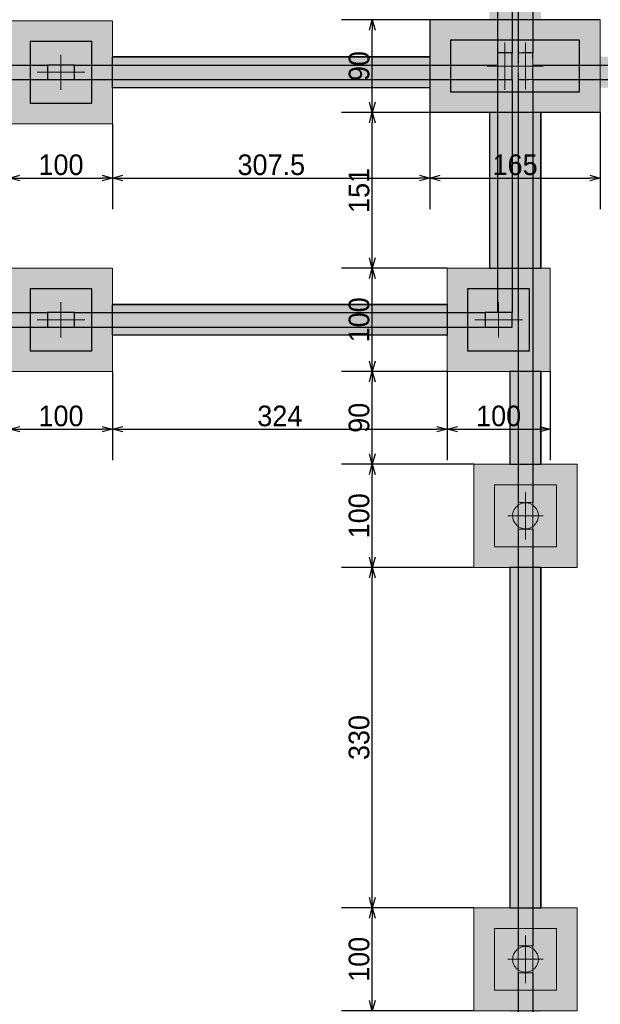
# Model space of a CAD drawing. Header units: millimetres. Extents: x -24 to 384, y -54 to 92.
# Tile 28 of 75: x 102.51 to 108.14, y 68.01 to 77.55. Entities that reach past the tile are written whole.
import ezdxf

# ---------------------------------------------------------------- set-up
doc = ezdxf.new("R2010")
doc.units = ezdxf.units.MM
doc.linetypes.add('ACAD_ISO03W100', pattern=[30, 12, -18])
for name, color, linetype, lineweight in [('BL_CONTORNO', 6, 'Continuous', 9), ('PILAR_EIXOS', 1, 'Continuous', 0), ('PILAR_RET', 2, 'Continuous', 9), ('SAP_CONTORNO', 6, 'Continuous', 9)]:
    doc.layers.add(name, color=color, linetype=linetype, lineweight=lineweight)
doc.styles.add('GULIM', font='Gulim.ttf')
doc.dimstyles.new('GULIM-100', dxfattribs={"dimtxt": 0.2, "dimasz": 0.1, "dimexe": 0.3, "dimexo": 0, "dimgap": 0.025, "dimtad": 1, "dimdec": 1, "dimlfac": 100, "dimzin": 12, "dimdsep": 46, "dimtxsty": 'GULIM', "dimblk": 'OPEN30', "dimcen": 0, "dimclrd": 152, "dimclre": 152, "dimclrt": 152, "dimaunit": 1, "dimadec": 0, "dimazin": 0, "dimtfac": 1.875, "dimtdec": 1, "dimtmove": 2, "dimatfit": 3, "dimldrblk": 'OPEN30', "dimfxl": 0, "dimtolj": 1, "dimtzin": 12, "dimlwd": -1, "dimarcsym": 0})

# ---------------------------------------------------------------- blocks, each defined once
blk = doc.blocks.new('EIXOS_DO_PILAR')
at = {"layer": 'PILAR_EIXOS'}
for p, q in [((0, -0.5), (0, 0.5)), ((-0.5, 0), (0.5, 0))]:
    blk.add_line(p, q, dxfattribs=at)
blk = doc.blocks.new('_Open30')
at = {"color": 0, "linetype": 'ByBlock', "lineweight": -2}
for p, q in [((-1, 0.268), (0, 0)), ((0, 0), (-1, -0.268)), ((0, 0), (-1, 0))]:
    blk.add_line(p, q, dxfattribs=at)
blk = doc.blocks.new('*D128')
at = {"color": 152, "lineweight": -2, "transparency": 16777216}
for p, q in [((106.9122, 68.9416), (105.6285, 68.9416)), ((106.9122, 67.9416), (105.6285, 67.9416))]:
    blk.add_line(p, q, dxfattribs=at)
at = {"color": 152, "transparency": 16777216}
blk.add_line((105.9285, 68.0416), (105.9285, 68.8416), dxfattribs=at)
at = {"layer": 'Defpoints', "color": 0, "transparency": 16777216}
for p in [(105.9285, 68.9416), (106.9122, 68.9416), (106.9122, 67.9416)]:
    blk.add_point(p, dxfattribs=at)
at = {"color": 152, "transparency": 16777216, "xscale": 0.1, "yscale": 0.1, "zscale": 0.1}
for p, rotation in [((105.9285, 68.9416), 90), ((105.9285, 67.9416), 270)]:
    blk.add_blockref('_Open30', p, dxfattribs=dict(at, rotation=rotation))
at = {"color": 152, "transparency": 16777216, "insert": (105.8007, 68.4416), "char_height": 0.2, "attachment_point": 5, "rotation": 90, "style": 'GULIM'}
blk.add_mtext('\\A1;100', dxfattribs=at)
blk = doc.blocks.new('*D129')
at = {"color": 152, "lineweight": -2, "transparency": 16777216}
for p, q in [((106.9122, 72.2416), (105.6285, 72.2416)), ((106.9122, 68.9416), (105.6285, 68.9416))]:
    blk.add_line(p, q, dxfattribs=at)
at = {"color": 152, "transparency": 16777216}
blk.add_line((105.9285, 69.0416), (105.9285, 72.1416), dxfattribs=at)
at = {"layer": 'Defpoints', "color": 0, "transparency": 16777216}
for p in [(105.9285, 72.2416), (106.9122, 72.2416), (106.9122, 68.9416)]:
    blk.add_point(p, dxfattribs=at)
at = {"color": 152, "transparency": 16777216, "xscale": 0.1, "yscale": 0.1, "zscale": 0.1}
for p, rotation in [((105.9285, 72.2416), 90), ((105.9285, 68.9416), 270)]:
    blk.add_blockref('_Open30', p, dxfattribs=dict(at, rotation=rotation))
at = {"color": 152, "transparency": 16777216, "insert": (105.8009, 70.5916), "char_height": 0.2, "attachment_point": 5, "rotation": 90, "style": 'GULIM'}
blk.add_mtext('\\A1;330', dxfattribs=at)
blk = doc.blocks.new('*D130')
at = {"color": 152, "lineweight": -2, "transparency": 16777216}
for p, q in [((106.9122, 73.2416), (105.6285, 73.2416)), ((106.9122, 72.2416), (105.6285, 72.2416))]:
    blk.add_line(p, q, dxfattribs=at)
at = {"color": 152, "transparency": 16777216}
blk.add_line((105.9285, 72.3416), (105.9285, 73.1416), dxfattribs=at)
at = {"layer": 'Defpoints', "color": 0, "transparency": 16777216}
for p in [(105.9285, 73.2416), (106.9122, 73.2416), (106.9122, 72.2416)]:
    blk.add_point(p, dxfattribs=at)
at = {"color": 152, "transparency": 16777216, "xscale": 0.1, "yscale": 0.1, "zscale": 0.1}
for p, rotation in [((105.9285, 73.2416), 90), ((105.9285, 72.2416), 270)]:
    blk.add_blockref('_Open30', p, dxfattribs=dict(at, rotation=rotation))
at = {"color": 152, "transparency": 16777216, "insert": (105.8007, 72.7416), "char_height": 0.2, "attachment_point": 5, "rotation": 90, "style": 'GULIM'}
blk.add_mtext('\\A1;100', dxfattribs=at)
blk = doc.blocks.new('*D131')
at = {"color": 152, "lineweight": -2, "transparency": 16777216}
for p, q in [((106.6522, 74.1416), (105.6285, 74.1416)), ((106.9122, 73.2416), (105.6285, 73.2416))]:
    blk.add_line(p, q, dxfattribs=at)
at = {"color": 152, "transparency": 16777216}
blk.add_line((105.9285, 73.3416), (105.9285, 74.0416), dxfattribs=at)
at = {"layer": 'Defpoints', "color": 0, "transparency": 16777216}
for p in [(105.9285, 74.1416), (106.6522, 74.1416), (106.9122, 73.2416)]:
    blk.add_point(p, dxfattribs=at)
at = {"color": 152, "transparency": 16777216, "xscale": 0.1, "yscale": 0.1, "zscale": 0.1}
for p, rotation in [((105.9285, 74.1416), 90), ((105.9285, 73.2416), 270)]:
    blk.add_blockref('_Open30', p, dxfattribs=dict(at, rotation=rotation))
at = {"color": 152, "transparency": 16777216, "insert": (105.8009, 73.6916), "char_height": 0.2, "attachment_point": 5, "rotation": 90, "style": 'GULIM'}
blk.add_mtext('\\A1;90', dxfattribs=at)
blk = doc.blocks.new('*D132')
at = {"color": 152, "lineweight": -2, "transparency": 16777216}
for p, q in [((106.6522, 75.1416), (105.6285, 75.1416)), ((106.6522, 74.1416), (105.6285, 74.1416))]:
    blk.add_line(p, q, dxfattribs=at)
at = {"color": 152, "transparency": 16777216}
blk.add_line((105.9285, 74.2416), (105.9285, 75.0416), dxfattribs=at)
at = {"layer": 'Defpoints', "color": 0, "transparency": 16777216}
for p in [(105.9285, 75.1416), (106.6522, 75.1416), (106.6522, 74.1416)]:
    blk.add_point(p, dxfattribs=at)
at = {"color": 152, "transparency": 16777216, "xscale": 0.1, "yscale": 0.1, "zscale": 0.1}
for p, rotation in [((105.9285, 75.1416), 90), ((105.9285, 74.1416), 270)]:
    blk.add_blockref('_Open30', p, dxfattribs=dict(at, rotation=rotation))
at = {"color": 152, "transparency": 16777216, "insert": (105.8007, 74.6416), "char_height": 0.2, "attachment_point": 5, "rotation": 90, "style": 'GULIM'}
blk.add_mtext('\\A1;100', dxfattribs=at)
blk = doc.blocks.new('*D133')
at = {"color": 152, "lineweight": -2, "transparency": 16777216}
for p, q in [((108.1372, 76.6516), (105.6285, 76.6516)), ((106.6522, 75.1416), (105.6285, 75.1416))]:
    blk.add_line(p, q, dxfattribs=at)
at = {"color": 152, "transparency": 16777216}
blk.add_line((105.9285, 75.2416), (105.9285, 76.5516), dxfattribs=at)
at = {"layer": 'Defpoints', "color": 0, "transparency": 16777216}
for p in [(105.9285, 76.6516), (108.1372, 76.6516), (106.6522, 75.1416)]:
    blk.add_point(p, dxfattribs=at)
at = {"color": 152, "transparency": 16777216, "xscale": 0.1, "yscale": 0.1, "zscale": 0.1}
for p, rotation in [((105.9285, 76.6516), 90), ((105.9285, 75.1416), 270)]:
    blk.add_blockref('_Open30', p, dxfattribs=dict(at, rotation=rotation))
at = {"color": 152, "transparency": 16777216, "insert": (105.8007, 75.8966), "char_height": 0.2, "attachment_point": 5, "rotation": 90, "style": 'GULIM'}
blk.add_mtext('\\A1;151', dxfattribs=at)
blk = doc.blocks.new('*D134')
at = {"color": 152, "lineweight": -2, "transparency": 16777216}
for p, q in [((108.1372, 77.5516), (105.6285, 77.5516)), ((106.4872, 76.6516), (105.6285, 76.6516))]:
    blk.add_line(p, q, dxfattribs=at)
at = {"color": 152, "transparency": 16777216}
blk.add_line((105.9285, 76.7516), (105.9285, 77.4516), dxfattribs=at)
at = {"layer": 'Defpoints', "color": 0, "transparency": 16777216}
for p in [(105.9285, 77.5516), (108.1372, 77.5516), (106.4872, 76.6516)]:
    blk.add_point(p, dxfattribs=at)
at = {"color": 152, "transparency": 16777216, "xscale": 0.1, "yscale": 0.1, "zscale": 0.1}
for p, rotation in [((105.9285, 77.5516), 90), ((105.9285, 76.6516), 270)]:
    blk.add_blockref('_Open30', p, dxfattribs=dict(at, rotation=rotation))
at = {"color": 152, "transparency": 16777216, "insert": (105.8009, 77.1016), "char_height": 0.2, "attachment_point": 5, "rotation": 90, "style": 'GULIM'}
blk.add_mtext('\\A1;90', dxfattribs=at)
blk = doc.blocks.new('*D32')
at = {"color": 152, "lineweight": -2, "transparency": 16777216}
for p, q in [((102.4122, 76.5416), (102.4122, 75.716)), ((103.4122, 76.5416), (103.4122, 75.716))]:
    blk.add_line(p, q, dxfattribs=at)
at = {"color": 152, "transparency": 16777216}
blk.add_line((102.5122, 76.016), (103.3122, 76.016), dxfattribs=at)
at = {"layer": 'Defpoints', "color": 0, "transparency": 16777216}
for p in [(102.4122, 76.5416), (103.4122, 76.5416), (103.4122, 76.016)]:
    blk.add_point(p, dxfattribs=at)
at = {"color": 152, "transparency": 16777216, "xscale": 0.1, "yscale": 0.1, "zscale": 0.1, "rotation": 180}
blk.add_blockref('_Open30', (102.4122, 76.016), dxfattribs=at)
at = {"color": 152, "transparency": 16777216, "xscale": 0.1, "yscale": 0.1, "zscale": 0.1}
blk.add_blockref('_Open30', (103.4122, 76.016), dxfattribs=at)
at = {"color": 152, "transparency": 16777216, "insert": (102.9122, 76.1438), "char_height": 0.2, "attachment_point": 5, "style": 'GULIM'}
blk.add_mtext('\\A1;100', dxfattribs=at)
blk = doc.blocks.new('*D33')
at = {"color": 152, "lineweight": -2, "transparency": 16777216}
for p, q in [((106.4872, 76.6516), (106.4872, 75.716)), ((103.4122, 76.5416), (103.4122, 75.716))]:
    blk.add_line(p, q, dxfattribs=at)
at = {"color": 152, "transparency": 16777216}
blk.add_line((103.5122, 76.016), (106.3872, 76.016), dxfattribs=at)
at = {"layer": 'Defpoints', "color": 0, "transparency": 16777216}
for p in [(106.4872, 76.6516), (103.4122, 76.5416), (106.4872, 76.016)]:
    blk.add_point(p, dxfattribs=at)
at = {"color": 152, "transparency": 16777216, "xscale": 0.1, "yscale": 0.1, "zscale": 0.1, "rotation": 180}
blk.add_blockref('_Open30', (103.4122, 76.016), dxfattribs=at)
at = {"color": 152, "transparency": 16777216, "xscale": 0.1, "yscale": 0.1, "zscale": 0.1}
blk.add_blockref('_Open30', (106.4872, 76.016), dxfattribs=at)
at = {"color": 152, "transparency": 16777216, "insert": (104.9497, 76.1437), "char_height": 0.2, "attachment_point": 5, "style": 'GULIM'}
blk.add_mtext('\\A1;307.5', dxfattribs=at)
blk = doc.blocks.new('*D34')
at = {"color": 152, "lineweight": -2, "transparency": 16777216}
for p, q in [((106.4872, 77.5516), (106.4872, 75.716)), ((108.1372, 76.6516), (108.1372, 75.716))]:
    blk.add_line(p, q, dxfattribs=at)
at = {"color": 152, "transparency": 16777216}
blk.add_line((106.5872, 76.016), (108.0372, 76.016), dxfattribs=at)
at = {"layer": 'Defpoints', "color": 0, "transparency": 16777216}
for p in [(106.4872, 77.5516), (108.1372, 76.6516), (108.1372, 76.016)]:
    blk.add_point(p, dxfattribs=at)
at = {"color": 152, "transparency": 16777216, "xscale": 0.1, "yscale": 0.1, "zscale": 0.1, "rotation": 180}
blk.add_blockref('_Open30', (106.4872, 76.016), dxfattribs=at)
at = {"color": 152, "transparency": 16777216, "xscale": 0.1, "yscale": 0.1, "zscale": 0.1}
blk.add_blockref('_Open30', (108.1372, 76.016), dxfattribs=at)
at = {"color": 152, "transparency": 16777216, "insert": (107.3122, 76.1438), "char_height": 0.2, "attachment_point": 5, "style": 'GULIM'}
blk.add_mtext('\\A1;165', dxfattribs=at)
blk = doc.blocks.new('*D55')
at = {"color": 152, "lineweight": -2, "transparency": 16777216}
for p, q in [((102.4122, 74.1416), (102.4122, 73.2808)), ((103.4122, 74.1416), (103.4122, 73.2808))]:
    blk.add_line(p, q, dxfattribs=at)
at = {"color": 152, "transparency": 16777216}
blk.add_line((102.5122, 73.5808), (103.3122, 73.5808), dxfattribs=at)
at = {"layer": 'Defpoints', "color": 0, "transparency": 16777216}
for p in [(102.4122, 74.1416), (103.4122, 74.1416), (103.4122, 73.5808)]:
    blk.add_point(p, dxfattribs=at)
at = {"color": 152, "transparency": 16777216, "xscale": 0.1, "yscale": 0.1, "zscale": 0.1, "rotation": 180}
blk.add_blockref('_Open30', (102.4122, 73.5808), dxfattribs=at)
at = {"color": 152, "transparency": 16777216, "xscale": 0.1, "yscale": 0.1, "zscale": 0.1}
blk.add_blockref('_Open30', (103.4122, 73.5808), dxfattribs=at)
at = {"color": 152, "transparency": 16777216, "insert": (102.9122, 73.7086), "char_height": 0.2, "attachment_point": 5, "style": 'GULIM'}
blk.add_mtext('\\A1;100', dxfattribs=at)
blk = doc.blocks.new('*D56')
at = {"color": 152, "lineweight": -2, "transparency": 16777216}
for p, q in [((103.4122, 74.1416), (103.4122, 73.2808)), ((106.6522, 74.1416), (106.6522, 73.2808))]:
    blk.add_line(p, q, dxfattribs=at)
at = {"color": 152, "transparency": 16777216}
blk.add_line((103.5122, 73.5808), (106.5522, 73.5808), dxfattribs=at)
at = {"layer": 'Defpoints', "color": 0, "transparency": 16777216}
for p in [(103.4122, 74.1416), (106.6522, 74.1416), (106.6522, 73.5808)]:
    blk.add_point(p, dxfattribs=at)
at = {"color": 152, "transparency": 16777216, "xscale": 0.1, "yscale": 0.1, "zscale": 0.1, "rotation": 180}
blk.add_blockref('_Open30', (103.4122, 73.5808), dxfattribs=at)
at = {"color": 152, "transparency": 16777216, "xscale": 0.1, "yscale": 0.1, "zscale": 0.1}
blk.add_blockref('_Open30', (106.6522, 73.5808), dxfattribs=at)
at = {"color": 152, "transparency": 16777216, "insert": (105.0322, 73.7084), "char_height": 0.2, "attachment_point": 5, "style": 'GULIM'}
blk.add_mtext('\\A1;324', dxfattribs=at)
blk = doc.blocks.new('*D57')
at = {"color": 152, "lineweight": -2, "transparency": 16777216}
for p, q in [((106.6522, 74.1416), (106.6522, 73.2808)), ((107.6522, 74.1416), (107.6522, 73.2808))]:
    blk.add_line(p, q, dxfattribs=at)
at = {"color": 152, "transparency": 16777216}
blk.add_line((106.7522, 73.5808), (107.5522, 73.5808), dxfattribs=at)
at = {"layer": 'Defpoints', "color": 0, "transparency": 16777216}
for p in [(106.6522, 74.1416), (107.6522, 74.1416), (107.6522, 73.5808)]:
    blk.add_point(p, dxfattribs=at)
at = {"color": 152, "transparency": 16777216, "xscale": 0.1, "yscale": 0.1, "zscale": 0.1, "rotation": 180}
blk.add_blockref('_Open30', (106.6522, 73.5808), dxfattribs=at)
at = {"color": 152, "transparency": 16777216, "xscale": 0.1, "yscale": 0.1, "zscale": 0.1}
blk.add_blockref('_Open30', (107.6522, 73.5808), dxfattribs=at)
at = {"color": 152, "transparency": 16777216, "insert": (107.1522, 73.7086), "char_height": 0.2, "attachment_point": 5, "style": 'GULIM'}
blk.add_mtext('\\A1;100', dxfattribs=at)

msp = doc.modelspace()

# ---------------------------------------------------------------- hatches: boundary and pattern name
h = msp.add_hatch(color=11)
h.dxf.hatch_style = 1
h.paths.add_polyline_path([(72.3122, 83.6816), (72.3122, 82.6816), (73.3122, 82.6816), (73.3122, 83.6816)])
h.paths.add_polyline_path([(72.3122, 80.6416), (72.3122, 79.6416), (73.3122, 79.6416), (73.3122, 80.6416)])
h.paths.add_polyline_path([(72.3122, 77.6016), (72.3122, 76.6016), (73.3122, 76.6016), (73.3122, 77.6016)])
h.paths.add_polyline_path([(76.6122, 77.5416), (76.6122, 76.5416), (77.6122, 76.5416), (77.6122, 77.5416)])
h.paths.add_polyline_path([(72.3722, 75.1416), (72.3722, 74.1416), (73.3722, 74.1416), (73.3722, 75.1416)])
h.paths.add_polyline_path([(76.6122, 75.1416), (76.6122, 74.1416), (77.6122, 74.1416), (77.6122, 75.1416)])
h.paths.add_polyline_path([(80.9122, 75.1416), (80.9122, 74.1416), (81.9122, 74.1416), (81.9122, 75.1416)])
h.paths.add_polyline_path([(80.9122, 77.6016), (80.9122, 76.6016), (81.9122, 76.6016), (81.9122, 77.6016)])
h.paths.add_polyline_path([(85.2122, 77.5416), (85.2122, 76.5416), (86.2122, 76.5416), (86.2122, 77.5416)])
h.paths.add_polyline_path([(85.2122, 75.1416), (85.2122, 74.1416), (86.2122, 74.1416), (86.2122, 75.1416)])
h.paths.add_polyline_path([(89.5122, 75.1416), (89.5122, 74.1416), (90.5122, 74.1416), (90.5122, 75.1416)])
h.paths.add_polyline_path([(89.5122, 77.6016), (89.5122, 76.6016), (90.5122, 76.6016), (90.5122, 77.6016)])
h.paths.add_polyline_path([(80.9122, 80.6416), (80.9122, 79.6416), (81.9122, 79.6416), (81.9122, 80.6416)])
h.paths.add_polyline_path([(76.6122, 83.7416), (76.6122, 82.7416), (77.6122, 82.7416), (77.6122, 83.7416)])
h.paths.add_polyline_path([(80.9122, 83.6816), (80.9122, 82.6816), (81.9122, 82.6816), (81.9122, 83.6816)])
h.paths.add_polyline_path([(85.2122, 83.7416), (85.2122, 82.7416), (86.2122, 82.7416), (86.2122, 83.7416)])
h.paths.add_polyline_path([(89.5122, 83.6816), (89.5122, 82.6816), (90.5122, 82.6816), (90.5122, 83.6816)])
h.paths.add_polyline_path([(89.5122, 80.6416), (89.5122, 79.6416), (90.5122, 79.6416), (90.5122, 80.6416)])
h.paths.add_polyline_path([(92.0622, 80.4316), (92.0622, 79.4316), (93.0622, 79.4316), (93.0622, 80.4316)])
h.paths.add_polyline_path([(93.8122, 80.6416), (93.8122, 79.6416), (94.8122, 79.6416), (94.8122, 80.6416)])
h.paths.add_polyline_path([(93.8122, 83.7416), (93.8122, 82.7416), (94.8122, 82.7416), (94.8122, 83.7416)])
h.paths.add_polyline_path([(95.5622, 80.4316), (95.5622, 79.4316), (96.5622, 79.4316), (96.5622, 80.4316)])
h.paths.add_polyline_path([(93.8122, 77.5416), (93.8122, 76.5416), (94.8122, 76.5416), (94.8122, 77.5416)])
h.paths.add_polyline_path([(98.1122, 77.6016), (98.1122, 76.6016), (99.1122, 76.6016), (99.1122, 77.6016)])
h.paths.add_polyline_path([(98.1122, 80.6416), (98.1122, 79.6416), (99.1122, 79.6416), (99.1122, 80.6416)])
h.paths.add_polyline_path([(98.1122, 83.6816), (98.1122, 82.6816), (99.1122, 82.6816), (99.1122, 83.6816)])
h.paths.add_polyline_path([(102.4122, 83.7416), (102.4122, 82.7416), (103.4122, 82.7416), (103.4122, 83.7416)])
h.paths.add_polyline_path([(102.4122, 77.5416), (102.4122, 76.5416), (103.4122, 76.5416), (103.4122, 77.5416)])
h.paths.add_polyline_path([(102.4122, 75.1416), (102.4122, 74.1416), (103.4122, 74.1416), (103.4122, 75.1416)])
h.paths.add_polyline_path([(93.8122, 75.1416), (93.8122, 74.1416), (94.8122, 74.1416), (94.8122, 75.1416)])
h.paths.add_polyline_path([(98.1122, 75.1416), (98.1122, 74.1416), (99.1122, 74.1416), (99.1122, 75.1416)])
h.paths.add_polyline_path([(106.4872, 82.7316), (108.1372, 82.7316), (108.1372, 83.6316), (106.4872, 83.6316)])
h.paths.add_polyline_path([(106.4872, 79.6916), (108.1372, 79.6916), (108.1372, 80.5916), (106.4872, 80.5916)])
h.paths.add_polyline_path([(111.2122, 83.7416), (111.2122, 82.7416), (112.2122, 82.7416), (112.2122, 83.7416)])
h.paths.add_polyline_path([(115.5122, 83.6816), (115.5122, 82.6816), (116.5122, 82.6816), (116.5122, 83.6816)])
h.paths.add_polyline_path([(115.5122, 80.6416), (115.5122, 79.6416), (116.5122, 79.6416), (116.5122, 80.6416)])
h.paths.add_polyline_path([(115.5122, 77.6016), (115.5122, 76.6016), (116.5122, 76.6016), (116.5122, 77.6016)])
h.paths.add_polyline_path([(112.4122, 77.5416), (112.4122, 76.5416), (113.4122, 76.5416), (113.4122, 77.5416)])
h.paths.add_polyline_path([(109.3722, 77.5416), (109.3722, 76.5416), (110.3722, 76.5416), (110.3722, 77.5416)])
h.paths.add_polyline_path([(106.4872, 76.6516), (108.1372, 76.6516), (108.1372, 77.5516), (106.4872, 77.5516)])
h.paths.add_polyline_path([(106.6522, 75.1416), (106.6522, 74.1416), (107.6522, 74.1416), (107.6522, 75.1416)])
h.paths.add_polyline_path([(106.9122, 73.2416), (106.9122, 72.2416), (107.9122, 72.2416), (107.9122, 73.2416)])
h.paths.add_polyline_path([(109.3122, 73.2416), (109.3122, 72.2416), (110.3122, 72.2416), (110.3122, 73.2416)])
h.paths.add_polyline_path([(115.5122, 73.2416), (115.5122, 72.2416), (116.5122, 72.2416), (116.5122, 73.2416)])
h.paths.add_polyline_path([(115.5122, 68.9416), (115.5122, 67.9416), (116.5122, 67.9416), (116.5122, 68.9416)])
h.paths.add_polyline_path([(112.4122, 68.9416), (112.4122, 67.9416), (113.4122, 67.9416), (113.4122, 68.9416)])
h.paths.add_polyline_path([(109.3722, 68.9416), (109.3722, 67.9416), (110.3722, 67.9416), (110.3722, 68.9416)])
h.paths.add_polyline_path([(106.9122, 68.9416), (106.9122, 67.9416), (107.9122, 67.9416), (107.9122, 68.9416)])
h.paths.add_polyline_path([(106.9122, 64.7016), (106.9122, 63.7016), (107.9122, 63.7016), (107.9122, 64.7016)])
h.paths.add_polyline_path([(109.3122, 64.7016), (109.3122, 63.7016), (110.3122, 63.7016), (110.3122, 64.7016)])
h.paths.add_polyline_path([(115.5122, 64.7016), (115.5122, 63.7016), (116.5122, 63.7016), (116.5122, 64.7016)])
h.paths.add_polyline_path([(115.5122, 60.4016), (115.5122, 59.4016), (116.5122, 59.4016), (116.5122, 60.4016)])
h.paths.add_polyline_path([(112.4122, 60.3416), (112.4122, 59.3416), (113.4122, 59.3416), (113.4122, 60.3416)])
h.paths.add_polyline_path([(109.3722, 60.3416), (109.3722, 59.3416), (110.3722, 59.3416), (110.3722, 60.3416)])
h.paths.add_polyline_path([(106.9122, 60.4016), (106.9122, 59.4016), (107.9122, 59.4016), (107.9122, 60.4016)])
h = msp.add_hatch(color=41)
h.dxf.hatch_style = 1
h.paths.add_polyline_path([(73.3122, 83.3916), (76.6122, 83.3916), (76.6122, 83.0916), (73.3122, 83.0916)])
h.paths.add_polyline_path([(77.6122, 83.3916), (80.9122, 83.3916), (80.9122, 83.0916), (77.6122, 83.0916)])
h.paths.add_polyline_path([(81.9122, 83.3916), (85.2122, 83.3916), (85.2122, 83.0916), (81.9122, 83.0916)])
h.paths.add_polyline_path([(86.2122, 83.0916), (89.5122, 83.0916), (89.5122, 83.3916), (86.2122, 83.3916)])
h.paths.add_polyline_path([(90.5122, 83.3916), (93.8122, 83.3916), (93.8122, 83.0916), (90.5122, 83.0916)])
h.paths.add_polyline_path([(94.8122, 83.3916), (98.1122, 83.3916), (98.1122, 83.0916), (94.8122, 83.0916)])
h.paths.add_polyline_path([(99.1122, 83.3916), (102.4122, 83.3916), (102.4122, 83.0916), (99.1122, 83.0916)])
h.paths.add_polyline_path([(103.4122, 83.3916), (106.4872, 83.3916), (106.4872, 83.0916), (103.4122, 83.0916)])
h.paths.add_polyline_path([(107.0622, 82.7316), (107.5622, 82.7316), (107.5622, 80.5916), (107.0622, 80.5916)])
h.paths.add_polyline_path([(107.0622, 79.6916), (107.5622, 79.6916), (107.5622, 77.5516), (107.0622, 77.5516)])
h.paths.add_polyline_path([(108.1372, 83.3916), (111.2122, 83.3916), (111.2122, 83.0916), (108.1372, 83.0916)])
h.paths.add_polyline_path([(109.6622, 73.2416), (109.9622, 73.2416), (109.9622, 76.5416), (109.6622, 76.5416)])
h.paths.add_polyline_path([(72.6622, 80.6416), (72.9622, 80.6416), (72.9622, 82.6816), (72.6622, 82.6816)])
h.paths.add_polyline_path([(72.6622, 79.6416), (72.9622, 79.6416), (72.9622, 77.6016), (72.6622, 77.6016)])
h.paths.add_polyline_path([(72.6622, 75.1416), (72.9622, 75.1416), (72.9622, 76.6016), (72.6622, 76.6016)])
h.paths.add_polyline_path([(76.6122, 74.7916), (73.3722, 74.7916), (73.3722, 74.4916), (76.6122, 74.4916)])
h.paths.add_polyline_path([(77.6122, 74.7916), (80.9122, 74.7916), (80.9122, 74.4916), (77.6122, 74.4916)])
h.paths.add_polyline_path([(81.9122, 74.7916), (85.2122, 74.7916), (85.2122, 74.4916), (81.9122, 74.4916)])
h.paths.add_polyline_path([(86.2122, 74.7916), (89.5122, 74.7916), (89.5122, 74.4916), (86.2122, 74.4916)])
h.paths.add_polyline_path([(90.5122, 74.7916), (93.8122, 74.7916), (93.8122, 74.4916), (90.5122, 74.4916)])
h.paths.add_polyline_path([(94.8122, 74.7916), (98.1122, 74.7916), (98.1122, 74.4916), (94.8122, 74.4916)])
h.paths.add_polyline_path([(99.1122, 74.7916), (102.4122, 74.7916), (102.4122, 74.4916), (99.1122, 74.4916)])
h.paths.add_polyline_path([(103.4122, 74.7916), (106.6522, 74.7916), (106.6522, 74.4916), (103.4122, 74.4916)])
h.paths.add_polyline_path([(73.3122, 77.1916), (76.6122, 77.1916), (76.6122, 76.8916), (73.3122, 76.8916)])
h.paths.add_polyline_path([(77.6122, 77.1916), (80.9122, 77.1916), (80.9122, 76.8916), (77.6122, 76.8916)])
h.paths.add_polyline_path([(81.9122, 77.1916), (85.2122, 77.1916), (85.2122, 76.8916), (81.9122, 76.8916)])
h.paths.add_polyline_path([(86.2122, 77.1916), (89.5122, 77.1916), (89.5122, 76.8916), (86.2122, 76.8916)])
h.paths.add_polyline_path([(92.7122, 79.4316), (92.7122, 77.1916), (93.8122, 77.1916), (93.8122, 76.8916), (90.5122, 76.8916), (90.5122, 77.1916), (92.4122, 77.1916), (92.4122, 79.4316)])
h.paths.add_polyline_path([(89.8622, 79.6416), (90.1622, 79.6416), (90.1622, 77.6016), (89.8622, 77.6016)])
h.paths.add_polyline_path([(90.1622, 82.6816), (89.8622, 82.6816), (89.8622, 80.6416), (90.1622, 80.6416)])
h.paths.add_polyline_path([(81.2622, 82.6816), (81.5622, 82.6816), (81.5622, 80.6416), (81.2622, 80.6416)])
h.paths.add_polyline_path([(81.2622, 79.6416), (81.5622, 79.6416), (81.5622, 77.6016), (81.2622, 77.6016)])
h.paths.add_polyline_path([(94.1622, 79.6416), (94.4622, 79.6416), (94.4622, 77.5416), (94.1622, 77.5416)])
h.paths.add_polyline_path([(94.1622, 82.7416), (94.4622, 82.7416), (94.4622, 80.6416), (94.1622, 80.6416)])
h.paths.add_polyline_path([(98.4622, 80.6416), (98.7622, 80.6416), (98.7622, 82.6816), (98.4622, 82.6816)])
h.paths.add_polyline_path([(98.4622, 79.6416), (98.7622, 79.6416), (98.7622, 77.6016), (98.4622, 77.6016)])
h.paths.add_polyline_path([(94.8122, 77.1916), (95.9122, 77.1916), (95.9122, 79.4316), (96.2122, 79.4316), (96.2122, 77.1916), (98.1122, 77.1916), (98.1122, 76.8916), (94.8122, 76.8916)])
h.paths.add_polyline_path([(99.1122, 77.1916), (102.4122, 77.1916), (102.4122, 76.8916), (99.1122, 76.8916)])
h.paths.add_polyline_path([(103.4122, 77.1916), (106.4872, 77.1916), (106.4872, 76.8916), (103.4122, 76.8916)])
h.paths.add_polyline_path([(107.0622, 75.1416), (107.5622, 75.1416), (107.5622, 76.6516), (107.0622, 76.6516)])
h.paths.add_polyline_path([(107.2622, 68.9416), (107.5622, 68.9416), (107.5622, 72.2416), (107.2622, 72.2416)])
h.paths.add_polyline_path([(107.2622, 64.7016), (107.5622, 64.7016), (107.5622, 67.9416), (107.2622, 67.9416)])
h.paths.add_polyline_path([(107.2622, 60.4016), (107.5622, 60.4016), (107.5622, 63.7016), (107.2622, 63.7016)])
h.paths.add_polyline_path([(107.9122, 59.6916), (109.3722, 59.6916), (109.3722, 59.9916), (107.9122, 59.9916)])
h.paths.add_polyline_path([(109.6622, 63.7016), (109.9622, 63.7016), (109.9622, 60.3416), (109.6622, 60.3416)])
h.paths.add_polyline_path([(109.6622, 64.7016), (109.9622, 64.7016), (109.9622, 67.9416), (109.6622, 67.9416)])
h.paths.add_polyline_path([(109.6622, 72.2416), (109.9622, 72.2416), (109.9622, 68.9416), (109.6622, 68.9416)])
h.paths.add_polyline_path([(110.3722, 77.1916), (112.4122, 77.1916), (112.4122, 76.8916), (110.3722, 76.8916)])
h.paths.add_polyline_path([(108.1372, 77.1916), (109.3722, 77.1916), (109.3722, 76.8916), (108.1372, 76.8916)])
h.paths.add_polyline_path([(113.4122, 77.1916), (115.5122, 77.1916), (115.5122, 76.8916), (113.4122, 76.8916)])
h.paths.add_polyline_path([(115.8622, 73.2416), (116.1622, 73.2416), (116.1622, 76.6016), (115.8622, 76.6016)])
h.paths.add_polyline_path([(115.8622, 68.9416), (116.1622, 68.9416), (116.1622, 72.2416), (115.8622, 72.2416)])
h.paths.add_polyline_path([(113.4122, 68.5916), (115.5122, 68.5916), (115.5122, 68.2916), (113.4122, 68.2916)])
h.paths.add_polyline_path([(110.3722, 68.5916), (112.4122, 68.5916), (112.4122, 68.2916), (110.3722, 68.2916)])
h.paths.add_polyline_path([(115.8622, 64.7016), (116.1622, 64.7016), (116.1622, 67.9416), (115.8622, 67.9416)])
h.paths.add_polyline_path([(115.8622, 60.4016), (116.1622, 60.4016), (116.1622, 63.7016), (115.8622, 63.7016)])
h.paths.add_polyline_path([(113.4122, 59.9916), (115.5122, 59.9916), (115.5122, 59.6916), (113.4122, 59.6916)])
h.paths.add_polyline_path([(110.3722, 59.9916), (112.4122, 59.9916), (112.4122, 59.6916), (110.3722, 59.6916)])
h.paths.add_polyline_path([(115.8622, 82.6816), (116.1622, 82.6816), (116.1622, 80.6416), (115.8622, 80.6416)])
h.paths.add_polyline_path([(112.2122, 83.3916), (115.5122, 83.3916), (115.5122, 83.0916), (112.2122, 83.0916)])
h.paths.add_polyline_path([(115.8622, 79.6416), (116.1622, 79.6416), (116.1622, 77.6016), (115.8622, 77.6016)])
h.paths.add_polyline_path([(107.2622, 73.2416), (107.5622, 73.2416), (107.5622, 74.1416), (107.2622, 74.1416)])
h.paths.add_polyline_path([(93.8122, 79.8416), (93.0622, 79.8416), (93.0622, 80.1416), (93.8122, 80.1416)])
h.paths.add_polyline_path([(95.5622, 80.1416), (94.8122, 80.1416), (94.8122, 79.8416), (95.5622, 79.8416)])

# ---------------------------------------------------------------- linework, layer by layer
at = {"color": 1}
for p, q in [((107.1422, 80.0116), (107.1422, 77.2316)), ((107.2822, 80.0116), (107.2822, 77.2316)), ((107.3422, 80.0116), (107.3422, 77.2316)), ((107.4822, 80.0116), (107.4822, 77.2316)), ((106.4872, 77.1916), (103.4122, 77.1916)), ((98.6822, 77.1116), (102.7822, 77.1116)), ((103.0422, 77.1116), (107.1422, 77.1116)), ((107.4822, 77.1116), (109.7422, 77.1116)), ((98.6822, 76.9716), (102.7822, 76.9716)), ((103.0422, 76.9716), (107.1422, 76.9716)), ((107.1422, 76.9716), (107.1422, 74.7116)), ((107.2822, 76.9716), (107.2822, 74.7116)), ((107.3422, 76.9716), (107.3422, 72.8716)), ((107.4822, 76.9716), (107.4822, 72.8716)), ((107.4822, 76.9716), (109.7422, 76.9716)), ((106.4872, 76.8916), (103.4122, 76.8916)), ((107.0622, 76.6516), (107.0622, 75.1416)), ((107.5622, 76.6516), (107.5622, 75.1416)), ((106.6522, 74.7916), (103.4122, 74.7916)), ((98.7422, 74.7116), (102.7822, 74.7116)), ((103.0422, 74.7116), (107.0222, 74.7116)), ((98.7422, 74.5716), (102.7822, 74.5716)), ((103.0422, 74.5716), (107.0222, 74.5716)), ((106.6522, 74.4916), (103.4122, 74.4916)), ((107.2622, 74.1416), (107.2622, 73.2416)), ((107.5622, 74.1416), (107.5622, 73.2416)), ((107.3422, 72.6116), (107.3422, 68.5716)), ((107.4822, 72.6116), (107.4822, 68.5716)), ((107.2622, 72.2416), (107.2622, 68.9416)), ((107.5622, 72.2416), (107.5622, 68.9416)), ((107.3422, 68.3116), (107.3422, 64.3316)), ((107.4822, 68.3116), (107.4822, 64.3316))]:
    msp.add_line(p, q, dxfattribs=at)
for points in [[(102.6122, 77.3416), (102.6122, 76.7416), (103.2122, 76.7416), (103.2122, 77.3416), (102.6122, 77.3416)], [(106.6872, 76.8516), (107.9372, 76.8516), (107.9372, 77.3516), (106.6872, 77.3516), (106.6872, 76.8516)], [(107.1422, 77.2316), (107.1422, 76.9716), (107.2822, 76.9716), (107.2822, 77.2316), (107.1422, 77.2316)], [(107.1422, 77.2316), (107.1422, 76.9716), (107.2822, 76.9716), (107.2822, 77.2316), (107.1422, 77.2316)], [(102.7822, 77.1116), (102.7822, 76.9716), (103.0422, 76.9716), (103.0422, 77.1116), (102.7822, 77.1116)], [(102.7822, 77.1116), (102.7822, 76.9716), (103.0422, 76.9716), (103.0422, 77.1116), (102.7822, 77.1116)], [(102.6122, 74.9416), (102.6122, 74.3416), (103.2122, 74.3416), (103.2122, 74.9416), (102.6122, 74.9416)], [(106.8522, 74.9416), (106.8522, 74.3416), (107.4522, 74.3416), (107.4522, 74.9416), (106.8522, 74.9416)], [(102.7822, 74.7116), (102.7822, 74.5716), (103.0422, 74.5716), (103.0422, 74.7116), (102.7822, 74.7116)], [(102.7822, 74.7116), (102.7822, 74.5716), (103.0422, 74.5716), (103.0422, 74.7116), (102.7822, 74.7116)], [(107.0222, 74.7116), (107.0222, 74.5716), (107.2822, 74.5716), (107.2822, 74.7116), (107.0222, 74.7116)], [(107.0222, 74.7116), (107.0222, 74.5716), (107.2822, 74.5716), (107.2822, 74.7116), (107.0222, 74.7116)]]:
    msp.add_lwpolyline(points, close=True, dxfattribs=at)
at = {"color": 1, "linetype": 'ACAD_ISO03W100', "ltscale": 0.005}
msp.add_lwpolyline([(107.3422, 77.2316), (107.3422, 76.9716), (107.4822, 76.9716), (107.4822, 77.2316), (107.3422, 77.2316)], close=True, dxfattribs=at)
at = {"color": 2}
for points in [[(103.4122, 77.1916), (106.4872, 77.1916), (106.4872, 76.8916), (103.4122, 76.8916)], [(107.0622, 75.1416), (107.5622, 75.1416), (107.5622, 76.6516), (107.0622, 76.6516)], [(103.4122, 74.7916), (106.6522, 74.7916), (106.6522, 74.4916), (103.4122, 74.4916)], [(107.2622, 73.2416), (107.5622, 73.2416), (107.5622, 74.1416), (107.2622, 74.1416)], [(107.2622, 68.9416), (107.5622, 68.9416), (107.5622, 72.2416), (107.2622, 72.2416)]]:
    msp.add_lwpolyline(points, close=True, dxfattribs=at)
at = {"layer": 'BL_CONTORNO', "color": 2}
for points in [[(102.4122, 77.5416), (102.4122, 76.5416), (103.4122, 76.5416), (103.4122, 77.5416)], [(106.4872, 76.6516), (108.1372, 76.6516), (108.1372, 77.5516), (106.4872, 77.5516)], [(102.4122, 75.1416), (102.4122, 74.1416), (103.4122, 74.1416), (103.4122, 75.1416)], [(106.6522, 75.1416), (106.6522, 74.1416), (107.6522, 74.1416), (107.6522, 75.1416)], [(106.9122, 73.2416), (106.9122, 72.2416), (107.9122, 72.2416), (107.9122, 73.2416)], [(106.9122, 68.9416), (106.9122, 67.9416), (107.9122, 67.9416), (107.9122, 68.9416)]]:
    msp.add_lwpolyline(points, close=True, dxfattribs=at)
at = {"layer": 'BL_CONTORNO', "color": 1}
for points in [[(107.1122, 73.0416), (107.1122, 72.4416), (107.7122, 72.4416), (107.7122, 73.0416), (107.1122, 73.0416)], [(107.1122, 68.7416), (107.1122, 68.1416), (107.7122, 68.1416), (107.7122, 68.7416), (107.1122, 68.7416)]]:
    msp.add_lwpolyline(points, close=True, dxfattribs=at)
at = {"layer": 'PILAR_RET', "color": 1}
for points in [[(107.3422, 77.2316), (107.3422, 76.9716), (107.4822, 76.9716), (107.4822, 77.2316), (107.3422, 77.2316)], [(107.3422, 77.2316), (107.3422, 76.9716), (107.4822, 76.9716), (107.4822, 77.2316), (107.3422, 77.2316)], [(107.3422, 72.8716), (107.3422, 72.6116), (107.4822, 72.6116), (107.4822, 72.8716), (107.3422, 72.8716)], [(107.3422, 72.8716), (107.3422, 72.6116), (107.4822, 72.6116), (107.4822, 72.8716), (107.3422, 72.8716)], [(107.3422, 68.5716), (107.3422, 68.3116), (107.4822, 68.3116), (107.4822, 68.5716), (107.3422, 68.5716)], [(107.3422, 68.5716), (107.3422, 68.3116), (107.4822, 68.3116), (107.4822, 68.5716), (107.3422, 68.5716)]]:
    msp.add_lwpolyline(points, close=True, dxfattribs=at)
at = {"layer": 'SAP_CONTORNO', "color": 1}
for centre in [(107.4122, 72.7416), (107.4122, 68.4416)]:
    msp.add_circle(centre, 0.125, dxfattribs=at)

# ---------------------------------------------------------------- block references
at = {"color": 1, "rotation": 270}
for p, xscale, yscale in [((107.2122, 77.1016), 0.46, 0.34), ((102.9122, 77.0416), 0.34, 0.46), ((102.9122, 74.6416), 0.34, 0.46), ((107.1522, 74.6416), 0.34, 0.46)]:
    msp.add_blockref('EIXOS_DO_PILAR', p, dxfattribs=dict(at, xscale=xscale, yscale=yscale))
at = {"layer": 'PILAR_EIXOS', "color": 1, "xscale": 0.46, "yscale": 0.34, "rotation": 270}
for p in [(107.4122, 77.1016), (107.4122, 72.7416), (107.4122, 68.4416)]:
    msp.add_blockref('EIXOS_DO_PILAR', p, dxfattribs=at)

# ---------------------------------------------------------------- dimensions: what is measured, and where the dimension line sits
for base, p1, p2, picture, middle in [((105.9285, 77.5516), (106.4872, 76.6516), (108.1372, 77.5516), '*D134', (105.8009, 77.1016)), ((105.9285, 76.6516), (106.6522, 75.1416), (108.1372, 76.6516), '*D133', (105.8007, 75.8966)), ((105.9285, 75.1416), (106.6522, 74.1416), (106.6522, 75.1416), '*D132', (105.8007, 74.6416)), ((105.9285, 74.1416), (106.9122, 73.2416), (106.6522, 74.1416), '*D131', (105.8009, 73.6916)), ((105.9285, 73.2416), (106.9122, 72.2416), (106.9122, 73.2416), '*D130', (105.8007, 72.7416)), ((105.9285, 72.2416), (106.9122, 68.9416), (106.9122, 72.2416), '*D129', (105.8009, 70.5916)), ((105.9285, 68.9416), (106.9122, 67.9416), (106.9122, 68.9416), '*D128', (105.8007, 68.4416))]:
    dim = msp.add_linear_dim(base=base, p1=p1, p2=p2, angle=270, dimstyle='GULIM-100')
    dim.commit()
    dim.dimension.update_dxf_attribs({"geometry": picture, "text_midpoint": middle})
for base, p1, p2, picture, middle in [((108.1372, 76.016), (106.4872, 77.5516), (108.1372, 76.6516), '*D34', (107.3122, 76.1438)), ((106.4872, 76.016), (103.4122, 76.5416), (106.4872, 76.6516), '*D33', (104.9497, 76.1437)), ((103.4122, 76.016), (102.4122, 76.5416), (103.4122, 76.5416), '*D32', (102.9122, 76.1438)), ((103.4122, 73.5808), (102.4122, 74.1416), (103.4122, 74.1416), '*D55', (102.9122, 73.7086)), ((106.6522, 73.5808), (103.4122, 74.1416), (106.6522, 74.1416), '*D56', (105.0322, 73.7084)), ((107.6522, 73.5808), (106.6522, 74.1416), (107.6522, 74.1416), '*D57', (107.1522, 73.7086))]:
    dim = msp.add_linear_dim(base=base, p1=p1, p2=p2, dimstyle='GULIM-100')
    dim.commit()
    dim.dimension.update_dxf_attribs({"geometry": picture, "text_midpoint": middle})

doc.saveas('drawing.dxf')
